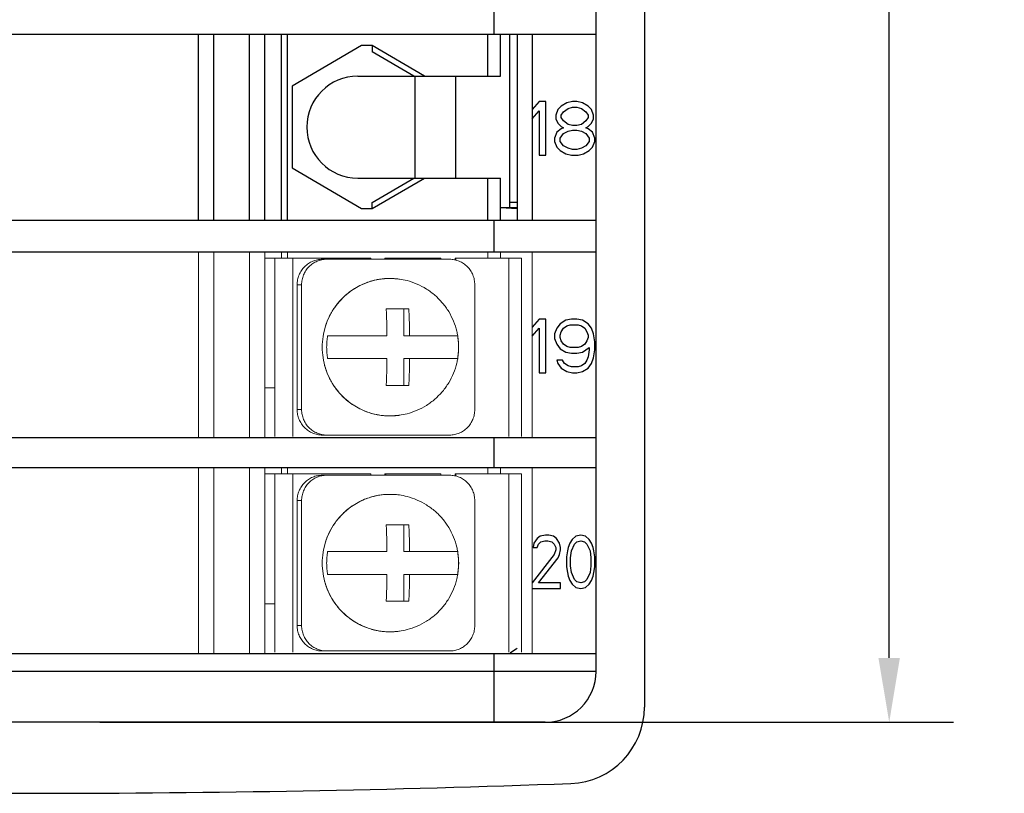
# Model space of a CAD drawing. Header units: inches. Extents: x 513.5 to 524.3, y 504.6 to 513.6.
# Tile 10 of 16: x 522.7 to 524.3, y 504.6 to 505.8. Entities that reach past the tile are written whole.
import ezdxf

# ---------------------------------------------------------------- set-up
doc = ezdxf.new("R2010")
doc.units = ezdxf.units.IN
doc.header["$LTSCALE"] = 8
doc.header["$MEASUREMENT"] = 0
doc.layers.add('02___PRT_ALL_AXES', color=7, linetype='Continuous')
doc.layers.add('Dimensions', color=140, linetype='Continuous')
doc.dimstyles.get("Standard").update_dxf_attribs({"dimtxt": 0.1, "dimasz": 0.1, "dimexe": 0.1, "dimexo": 0.1, "dimgap": 0.05, "dimtad": 0, "dimtih": 1, "dimtoh": 1, "dimzin": 0, "dimdsep": 46, "dimtxsty": 'Standard', "dimcen": 0, "dimclrd": 256, "dimclre": 256, "dimclrt": 256, "dimadec": 0, "dimazin": 0, "dimtfac": 1, "dimtofl": 0, "dimtmove": 0, "dimatfit": 3, "dimfxl": 0, "dimtolj": 1, "dimtzin": 0, "dimarcsym": 0})

# ---------------------------------------------------------------- blocks, each defined once
blk = doc.blocks.new('*D10')
at = {"layer": 'DEFPOINTS', "color": 0}
for p in [(522.7526, 508.3084), (522.7526, 504.7256), (524.0773, 504.7256)]:
    blk.add_point(p, dxfattribs=at)
at = {"layer": 'Dimensions', "lineweight": -2}
for p, q in [((522.8526, 508.3084), (524.1773, 508.3084)), ((524.0773, 508.2084), (524.0773, 506.717)), ((524.0773, 504.8256), (524.0773, 506.317)), ((522.8526, 504.7256), (524.1773, 504.7256))]:
    blk.add_line(p, q, dxfattribs=at)
at = {"layer": 'Dimensions'}
for points in [[(524.0606, 508.2084), (524.0939, 508.2084), (524.0773, 508.3084)], [(524.0606, 504.8256), (524.0939, 504.8256), (524.0773, 504.7256)]]:
    blk.add_solid(points, dxfattribs=at)
at = {"layer": 'Dimensions', "char_height": 0.1, "attachment_point": 5}
for s, insert in [('\\A1;3.58', (524.0773, 506.617)), ('\\A1;[91.0]', (524.0773, 506.417))]:
    blk.add_mtext(s, dxfattribs=dict(at, insert=insert))

msp = doc.modelspace()

# ---------------------------------------------------------------- linework, layer by layer
at = {"color": 7, "linetype": 'Continuous'}
for p, q in [((523.6975, 508.2901), (523.6975, 504.7492)), ((523.6224, 504.8047), (523.6224, 507.0065)), ((523.4642, 505.7936), (523.4642, 505.849)), ((521.8827, 505.7936), (523.6224, 505.7936)), ((523.0056, 505.505), (523.0056, 505.7936)), ((523.0293, 505.505), (523.0293, 505.7936)), ((523.0847, 505.505), (523.0847, 505.7936)), ((523.1084, 505.505), (523.1084, 505.7936)), ((523.1341, 505.505), (523.1341, 505.7936)), ((523.1434, 505.505), (523.1434, 505.7936)), ((523.4545, 505.7284), (523.4545, 505.7936)), ((523.4741, 505.7284), (523.4741, 505.7936)), ((523.488, 505.7936), (523.488, 505.5246)), ((523.4998, 505.7936), (523.4998, 505.505)), ((523.5235, 505.7936), (523.5235, 505.505)), ((523.2586, 505.7758), (523.1507, 505.7126)), ((523.2751, 505.7758), (523.2586, 505.7758)), ((523.356, 505.7284), (523.2751, 505.7758)), ((523.2751, 505.7758), (523.2751, 505.7662)), ((523.3395, 505.7284), (523.2751, 505.7662)), ((523.2527, 505.7284), (523.4741, 505.7284)), ((523.3417, 505.5702), (523.3417, 505.7284)), ((523.4049, 505.5702), (523.4049, 505.7284)), ((523.1507, 505.7126), (523.1507, 505.5861)), ((523.5339, 505.6889), (523.5235, 505.6765)), ((523.5443, 505.6889), (523.5339, 505.6889)), ((523.5443, 505.6058), (523.5443, 505.6889)), ((523.5685, 505.6818), (523.5633, 505.6765)), ((523.5772, 505.6871), (523.5685, 505.6818)), ((523.5858, 505.6889), (523.5772, 505.6871)), ((523.5927, 505.6889), (523.5858, 505.6889)), ((523.6014, 505.6871), (523.5927, 505.6889)), ((523.61, 505.6818), (523.6014, 505.6871)), ((523.6152, 505.6765), (523.61, 505.6818)), ((523.5235, 505.6624), (523.5339, 505.6747)), ((523.5339, 505.6747), (523.5339, 505.6058)), ((523.5633, 505.6765), (523.5599, 505.6677)), ((523.5599, 505.6677), (523.5599, 505.6624)), ((523.5685, 505.6677), (523.572, 505.673)), ((523.5685, 505.6641), (523.5685, 505.6677)), ((523.572, 505.673), (523.5789, 505.6783)), ((523.5789, 505.6783), (523.5858, 505.68)), ((523.5858, 505.68), (523.5927, 505.68)), ((523.5927, 505.68), (523.5996, 505.6783)), ((523.5996, 505.6783), (523.6066, 505.673)), ((523.6066, 505.673), (523.61, 505.6677)), ((523.61, 505.6677), (523.61, 505.6641)), ((523.6187, 505.6677), (523.6152, 505.6765)), ((523.6187, 505.6624), (523.6187, 505.6677)), ((523.5599, 505.6624), (523.5633, 505.6553)), ((523.5633, 505.6553), (523.5685, 505.65)), ((523.572, 505.6588), (523.5685, 505.6641)), ((523.5789, 505.6535), (523.572, 505.6588)), ((523.5858, 505.6518), (523.5789, 505.6535)), ((523.5927, 505.6518), (523.5858, 505.6518)), ((523.5996, 505.6535), (523.5927, 505.6518)), ((523.6066, 505.6588), (523.5996, 505.6535)), ((523.61, 505.6641), (523.6066, 505.6588)), ((523.61, 505.65), (523.6152, 505.6553)), ((523.6152, 505.6553), (523.6187, 505.6624)), ((523.5616, 505.6412), (523.5581, 505.6323)), ((523.5685, 505.6465), (523.5616, 505.6412)), ((523.5668, 505.6323), (523.572, 505.6394)), ((523.5685, 505.65), (523.572, 505.6482)), ((523.572, 505.6482), (523.5685, 505.6465)), ((523.572, 505.6394), (523.5789, 505.6429)), ((523.5789, 505.6429), (523.5858, 505.6447)), ((523.5858, 505.6447), (523.5927, 505.6447)), ((523.5927, 505.6447), (523.5996, 505.6429)), ((523.5996, 505.6429), (523.6066, 505.6394)), ((523.6066, 505.6482), (523.61, 505.65)), ((523.61, 505.6465), (523.6066, 505.6482)), ((523.6066, 505.6394), (523.6118, 505.6323)), ((523.6169, 505.6412), (523.61, 505.6465)), ((523.6204, 505.6323), (523.6169, 505.6412)), ((523.5581, 505.6323), (523.5581, 505.627)), ((523.5581, 505.627), (523.5616, 505.6182)), ((523.5668, 505.627), (523.5668, 505.6323)), ((523.572, 505.62), (523.5668, 505.627)), ((523.5789, 505.6164), (523.572, 505.62)), ((523.6066, 505.62), (523.5996, 505.6164)), ((523.6118, 505.627), (523.6066, 505.62)), ((523.6118, 505.6323), (523.6118, 505.627)), ((523.6169, 505.6182), (523.6204, 505.627)), ((523.6204, 505.627), (523.6204, 505.6323)), ((523.5339, 505.6058), (523.5443, 505.6058)), ((523.5616, 505.6182), (523.5668, 505.6129)), ((523.5668, 505.6129), (523.5754, 505.6076)), ((523.5754, 505.6076), (523.5841, 505.6058)), ((523.5858, 505.6147), (523.5789, 505.6164)), ((523.5841, 505.6058), (523.5945, 505.6058)), ((523.5927, 505.6147), (523.5858, 505.6147)), ((523.5996, 505.6164), (523.5927, 505.6147)), ((523.5945, 505.6058), (523.6031, 505.6076)), ((523.6031, 505.6076), (523.6118, 505.6129)), ((523.6118, 505.6129), (523.6169, 505.6182)), ((523.1507, 505.5861), (523.2586, 505.5228)), ((523.2527, 505.5702), (523.4741, 505.5702)), ((523.2751, 505.5325), (523.3395, 505.5702)), ((523.2751, 505.5228), (523.356, 505.5702)), ((523.4545, 505.505), (523.4545, 505.5702)), ((523.4741, 505.505), (523.4741, 505.5702)), ((523.2751, 505.5228), (523.2751, 505.5325)), ((523.488, 505.5327), (523.4998, 505.5327)), ((523.2586, 505.5228), (523.2751, 505.5228)), ((523.4741, 505.5246), (523.4998, 505.5246)), ((523.4998, 505.5226), (523.4741, 505.524)), ((521.8827, 505.505), (523.6224, 505.505)), ((523.4642, 505.456), (523.4642, 505.505)), ((521.8827, 505.456), (523.6224, 505.456)), ((523.5339, 505.3513), (523.5235, 505.3389)), ((523.5443, 505.3513), (523.5339, 505.3513)), ((523.5443, 505.2682), (523.5443, 505.3513)), ((523.5754, 505.3495), (523.5668, 505.3442)), ((523.5841, 505.3513), (523.5754, 505.3495)), ((523.5927, 505.3513), (523.5841, 505.3513)), ((523.6014, 505.3495), (523.5927, 505.3513)), ((523.61, 505.3442), (523.6014, 505.3495)), ((523.5235, 505.3248), (523.5339, 505.3371)), ((523.5339, 505.3371), (523.5339, 505.2682)), ((523.5616, 505.3371), (523.5581, 505.3283)), ((523.5668, 505.3442), (523.5616, 505.3371)), ((523.5668, 505.3265), (523.5685, 505.3318)), ((523.5685, 505.3318), (523.572, 505.3371)), ((523.572, 505.3371), (523.5772, 505.3407)), ((523.5772, 505.3407), (523.5824, 505.3424)), ((523.5824, 505.3424), (523.5945, 505.3424)), ((523.5945, 505.3424), (523.5996, 505.3407)), ((523.5996, 505.3407), (523.6048, 505.3371)), ((523.6048, 505.3371), (523.6083, 505.3318)), ((523.6083, 505.3318), (523.61, 505.3265)), ((523.6152, 505.3371), (523.61, 505.3442)), ((523.6187, 505.3283), (523.6152, 505.3371)), ((523.5581, 505.3283), (523.5581, 505.3212)), ((523.5581, 505.3212), (523.5616, 505.3124)), ((523.5668, 505.323), (523.5668, 505.3265)), ((523.5685, 505.3177), (523.5668, 505.323)), ((523.572, 505.3124), (523.5685, 505.3177)), ((523.6083, 505.3177), (523.6048, 505.3124)), ((523.61, 505.323), (523.6083, 505.3177)), ((523.61, 505.3265), (523.61, 505.323)), ((523.6204, 505.3159), (523.6187, 505.3283)), ((523.6204, 505.3036), (523.6204, 505.3159)), ((523.5616, 505.3124), (523.5668, 505.3053)), ((523.5668, 505.3053), (523.5754, 505.3)), ((523.5772, 505.3089), (523.572, 505.3124)), ((523.5754, 505.3), (523.5841, 505.2983)), ((523.5824, 505.3071), (523.5772, 505.3089)), ((523.5945, 505.3071), (523.5824, 505.3071)), ((523.5927, 505.2983), (523.6014, 505.3)), ((523.5996, 505.3089), (523.5945, 505.3071)), ((523.6048, 505.3124), (523.5996, 505.3089)), ((523.6014, 505.3), (523.6118, 505.3071)), ((523.6118, 505.3036), (523.61, 505.293)), ((523.6118, 505.3071), (523.6118, 505.3036)), ((523.6187, 505.2912), (523.6204, 505.3036)), ((523.5702, 505.2877), (523.5616, 505.2877)), ((523.5616, 505.2877), (523.5633, 505.2824)), ((523.5737, 505.2824), (523.5702, 505.2877)), ((523.5841, 505.2983), (523.5927, 505.2983)), ((523.6083, 505.2877), (523.6048, 505.2824)), ((523.61, 505.293), (523.6083, 505.2877)), ((523.6152, 505.2824), (523.6187, 505.2912)), ((523.5633, 505.2824), (523.5685, 505.2753)), ((523.5685, 505.2753), (523.5772, 505.27)), ((523.5789, 505.2788), (523.5737, 505.2824)), ((523.5772, 505.27), (523.5858, 505.2682)), ((523.5841, 505.2771), (523.5789, 505.2788)), ((523.5945, 505.2771), (523.5841, 505.2771)), ((523.5927, 505.2682), (523.6014, 505.27)), ((523.5996, 505.2788), (523.5945, 505.2771)), ((523.6048, 505.2824), (523.5996, 505.2788)), ((523.6014, 505.27), (523.61, 505.2753)), ((523.61, 505.2753), (523.6152, 505.2824)), ((523.5339, 505.2682), (523.5443, 505.2682)), ((523.5858, 505.2682), (523.5927, 505.2682)), ((521.8827, 505.1674), (523.6224, 505.1674)), ((523.4642, 505.121), (523.4642, 505.1674)), ((521.8827, 505.121), (523.6224, 505.121)), ((523.5308, 505.0109), (523.526, 505.0038)), ((523.5356, 505.0144), (523.5308, 505.0109)), ((523.5441, 505.0162), (523.5356, 505.0144)), ((523.549, 505.0162), (523.5441, 505.0162)), ((523.5562, 505.0144), (523.549, 505.0162)), ((523.5611, 505.0109), (523.5562, 505.0144)), ((523.5659, 505.0038), (523.5611, 505.0109)), ((523.5853, 505.0091), (523.5817, 505.0038)), ((523.5913, 505.0144), (523.5853, 505.0091)), ((523.5986, 505.0162), (523.5913, 505.0144)), ((523.6059, 505.0144), (523.5986, 505.0162)), ((523.6119, 505.0091), (523.6059, 505.0144)), ((523.6156, 505.0038), (523.6119, 505.0091)), ((523.526, 505.0038), (523.5248, 504.9968)), ((523.5248, 504.9968), (523.5308, 504.9968)), ((523.5308, 504.9968), (523.5332, 505.0021)), ((523.5332, 505.0021), (523.5369, 505.0056)), ((523.5369, 505.0056), (523.5429, 505.0074)), ((523.5429, 505.0074), (523.5478, 505.0074)), ((523.5478, 505.0074), (523.5538, 505.0056)), ((523.5538, 505.0056), (523.5574, 505.0021)), ((523.5574, 505.0021), (523.5599, 504.9968)), ((523.5599, 504.9968), (523.5599, 504.9932)), ((523.5671, 504.9968), (523.5659, 505.0038)), ((523.5671, 504.9932), (523.5671, 504.9968)), ((523.5792, 504.9968), (523.578, 504.9915)), ((523.5817, 505.0038), (523.5792, 504.9968)), ((523.5841, 504.9915), (523.5889, 505.0021)), ((523.5889, 505.0021), (523.5926, 505.0056)), ((523.5926, 505.0056), (523.5986, 505.0074)), ((523.5986, 505.0074), (523.6047, 505.0056)), ((523.6047, 505.0056), (523.6083, 505.0021)), ((523.6083, 505.0021), (523.6131, 504.9915)), ((523.618, 504.9968), (523.6156, 505.0038)), ((523.6192, 504.9915), (523.618, 504.9968)), ((523.5574, 504.9862), (523.5235, 504.942)), ((523.5332, 504.942), (523.5635, 504.9809)), ((523.5599, 504.9932), (523.5574, 504.9862)), ((523.5635, 504.9809), (523.5659, 504.9862)), ((523.5659, 504.9862), (523.5671, 504.9932)), ((523.578, 504.9915), (523.5768, 504.9826)), ((523.5768, 504.9826), (523.5768, 504.9667)), ((523.5829, 504.9809), (523.5841, 504.9915)), ((523.5829, 504.9685), (523.5829, 504.9809)), ((523.6131, 504.9915), (523.6144, 504.9809)), ((523.6144, 504.9809), (523.6144, 504.9685)), ((523.6204, 504.9826), (523.6192, 504.9915)), ((523.6204, 504.9667), (523.6204, 504.9826)), ((523.5768, 504.9667), (523.578, 504.9579)), ((523.5841, 504.9579), (523.5829, 504.9685)), ((523.6144, 504.9685), (523.6131, 504.9579)), ((523.6192, 504.9579), (523.6204, 504.9667)), ((523.578, 504.9579), (523.5792, 504.9526)), ((523.5792, 504.9526), (523.5817, 504.9455)), ((523.5889, 504.9473), (523.5841, 504.9579)), ((523.6131, 504.9579), (523.6083, 504.9473)), ((523.6156, 504.9455), (523.618, 504.9526)), ((523.618, 504.9526), (523.6192, 504.9579)), ((523.5235, 504.9332), (523.5671, 504.9332)), ((523.5671, 504.942), (523.5332, 504.942)), ((523.5671, 504.9332), (523.5671, 504.942)), ((523.5817, 504.9455), (523.5853, 504.9402)), ((523.5853, 504.9402), (523.5913, 504.9349)), ((523.5926, 504.9438), (523.5889, 504.9473)), ((523.5913, 504.9349), (523.5986, 504.9332)), ((523.5986, 504.942), (523.5926, 504.9438)), ((523.6047, 504.9438), (523.5986, 504.942)), ((523.5986, 504.9332), (523.6059, 504.9349)), ((523.6083, 504.9473), (523.6047, 504.9438)), ((523.6059, 504.9349), (523.6119, 504.9402)), ((523.6119, 504.9402), (523.6156, 504.9455)), ((521.8827, 504.8323), (523.6224, 504.8323)), ((523.4642, 504.7256), (523.4642, 504.8323)), ((523.6224, 504.8047), (521.8827, 504.8047)), ((523.5433, 504.7256), (521.9618, 504.7256))]:
    msp.add_line(p, q, dxfattribs=at)
at = {"color": 7, "linetype": 'Continuous', "lineweight": 0}
for p, q in [((523.0056, 505.1674), (523.0056, 505.456)), ((523.0293, 505.1674), (523.0293, 505.456)), ((523.0847, 505.1674), (523.0847, 505.456)), ((523.1084, 505.1674), (523.1084, 505.456)), ((523.1341, 505.4461), (523.1341, 505.456)), ((523.1434, 505.4461), (523.1434, 505.456)), ((523.4545, 505.4461), (523.4545, 505.456)), ((523.4741, 505.4461), (523.4741, 505.456)), ((523.5235, 505.456), (523.5235, 505.1674)), ((523.1242, 505.4461), (523.1084, 505.4461)), ((523.1242, 505.4461), (523.1242, 505.1694)), ((523.1242, 505.4461), (523.2728, 505.4461)), ((523.1521, 505.4461), (523.1521, 505.1694)), ((523.3953, 505.4442), (523.1976, 505.4442)), ((523.2947, 505.4461), (523.3818, 505.4461)), ((523.4038, 505.4461), (523.5065, 505.4461)), ((523.4869, 505.4461), (523.4869, 505.1694)), ((523.5065, 505.4461), (523.5065, 505.1694)), ((523.3026, 505.4145), (523.3172, 505.4134)), ((523.3026, 505.4145), (523.3172, 505.4134)), ((523.3172, 505.4134), (523.3172, 505.4134)), ((523.3172, 505.4134), (523.3172, 505.4134)), ((523.1587, 505.4046), (523.1587, 505.2109)), ((523.1655, 505.4046), (523.1587, 505.4046)), ((523.1655, 505.2109), (523.1655, 505.4046)), ((523.4342, 505.2109), (523.4342, 505.4046)), ((523.2968, 505.3671), (523.3319, 505.3671)), ((523.3243, 505.3671), (523.3243, 505.3256)), ((523.2059, 505.3256), (523.298, 505.3256)), ((523.3243, 505.3256), (523.4075, 505.3256)), ((523.298, 505.29), (523.2059, 505.29)), ((523.3243, 505.29), (523.3243, 505.2485)), ((523.3243, 505.29), (523.3243, 505.2485)), ((523.3243, 505.29), (523.4075, 505.29)), ((523.1084, 505.2445), (523.1242, 505.2445)), ((523.3319, 505.2485), (523.2968, 505.2485)), ((523.3319, 505.2485), (523.2968, 505.2485)), ((523.1587, 505.2109), (523.1655, 505.2109)), ((523.3172, 505.2021), (523.3026, 505.2011)), ((523.3172, 505.2021), (523.3172, 505.2021)), ((523.1976, 505.1714), (523.3953, 505.1714)), ((523.0056, 504.8323), (523.0056, 505.121)), ((523.0293, 504.8323), (523.0293, 505.121)), ((523.0847, 504.8323), (523.0847, 505.121)), ((523.1084, 504.8323), (523.1084, 505.121)), ((523.1341, 505.1111), (523.1341, 505.121)), ((523.1434, 505.1111), (523.1434, 505.121)), ((523.4545, 505.1111), (523.4545, 505.121)), ((523.4741, 505.1111), (523.4741, 505.121)), ((523.5235, 505.121), (523.5235, 504.8323)), ((523.1242, 505.1111), (523.1084, 505.1111)), ((523.1242, 505.1111), (523.1242, 504.8343)), ((523.1242, 505.1111), (523.2728, 505.1111)), ((523.1521, 505.1111), (523.1521, 504.8343)), ((523.3953, 505.1091), (523.1976, 505.1091)), ((523.2947, 505.1111), (523.3818, 505.1111)), ((523.4038, 505.1111), (523.5065, 505.1111)), ((523.4869, 505.1111), (523.4869, 504.8343)), ((523.5065, 505.1111), (523.5065, 504.8343)), ((523.3026, 505.0794), (523.3172, 505.0784)), ((523.3026, 505.0794), (523.3172, 505.0784)), ((523.3172, 505.0784), (523.3172, 505.0784)), ((523.3172, 505.0784), (523.3172, 505.0784)), ((523.1587, 505.0696), (523.1587, 504.8758)), ((523.1655, 505.0696), (523.1587, 505.0696)), ((523.1655, 504.8758), (523.1655, 505.0696)), ((523.4342, 504.8758), (523.4342, 505.0696)), ((523.2968, 505.032), (523.3319, 505.032)), ((523.3243, 505.032), (523.3243, 504.9905)), ((523.2059, 504.9905), (523.298, 504.9905)), ((523.3243, 504.9905), (523.4075, 504.9905)), ((523.298, 504.9549), (523.2059, 504.9549)), ((523.3243, 504.9549), (523.4075, 504.9549)), ((523.3243, 504.9549), (523.3243, 504.9134)), ((523.3243, 504.9549), (523.3243, 504.9134)), ((523.1084, 504.9094), (523.1242, 504.9094)), ((523.3319, 504.9134), (523.2968, 504.9134)), ((523.1587, 504.8758), (523.1655, 504.8758)), ((523.3172, 504.867), (523.3026, 504.866)), ((523.3172, 504.867), (523.3172, 504.867)), ((523.1976, 504.8363), (523.3953, 504.8363))]:
    msp.add_line(p, q, dxfattribs=at)
at = {"color": 7, "linetype": 'Continuous'}
for centre, radius, start, end in [((523.2527, 505.6493), 0.0791, 90, 270), ((523.5433, 504.8047), 0.0791, 270, 0), ((523.5789, 504.7492), 0.1186, 272.107, 0), ((522.7526, 527.2095), 22.594, 267.89299, 272.10701)]:
    msp.add_arc(centre, radius, start, end, dxfattribs=at)
at = {"color": 7, "linetype": 'Continuous', "lineweight": 0}
for points, start_tangent, end_tangent in [([(523.1587, 505.4046), (523.1594, 505.4123), (523.1616, 505.4198), (523.1652, 505.4266), (523.1701, 505.4326), (523.176, 505.4375), (523.1827, 505.4412), (523.19, 505.4434), (523.1976, 505.4442)], (0, 1), (1, 0)), ([(523.2045, 505.4442), (523.1969, 505.4434), (523.1896, 505.4412), (523.1829, 505.4375), (523.1769, 505.4326), (523.1721, 505.4266), (523.1685, 505.4198), (523.1663, 505.4123), (523.1655, 505.4046)], (-1, 0), (0, -1)), ([(523.2728, 505.4461), (523.2729, 505.4441)], (0, -1), (0.165681, -0.986179)), ([(523.2946, 505.4441), (523.2947, 505.4461)], (0.165681, 0.986179), (0, 1)), ([(523.296, 505.4441), (523.2961, 505.4461)], (0.165681, 0.986179), (0, 1)), ([(523.3818, 505.4461), (523.3819, 505.4441)], (0, -1), (0.165681, -0.986179)), ([(523.4342, 505.4046), (523.4335, 505.4123), (523.4312, 505.4198), (523.4277, 505.4266), (523.4228, 505.4326), (523.4169, 505.4375), (523.4102, 505.4412), (523.4028, 505.4434), (523.3953, 505.4442)], (0, 1), (-1, 0)), ([(523.4034, 505.4432), (523.4038, 505.4461)], (0.241152, 0.970487), (0, 1)), ([(523.4047, 505.4428), (523.4051, 505.4461)], (0.274024, 0.961723), (0, 1)), ([(523.3026, 505.4145), (523.296, 505.4142), (523.2888, 505.4135), (523.2811, 505.4122), (523.2726, 505.41), (523.2633, 505.4067), (523.2534, 505.402), (523.2428, 505.3955), (523.232, 505.3868), (523.2217, 505.3758), (523.2125, 505.3627), (523.2053, 505.3479), (523.2003, 505.3322), (523.1979, 505.316), (523.1979, 505.2997), (523.2003, 505.2835), (523.2052, 505.2677), (523.2125, 505.253), (523.2216, 505.2398), (523.2319, 505.2288), (523.2428, 505.2201), (523.2533, 505.2135), (523.2633, 505.2088), (523.2725, 505.2055), (523.281, 505.2033), (523.2888, 505.202), (523.296, 505.2013), (523.3026, 505.2011)], (-1, -0.000509), (1, -0.00051)), ([(523.3026, 505.4145), (523.296, 505.4142), (523.2888, 505.4135), (523.2811, 505.4122), (523.2726, 505.41), (523.2633, 505.4067), (523.2534, 505.402), (523.2428, 505.3955), (523.232, 505.3868), (523.2217, 505.3758), (523.2125, 505.3627), (523.2053, 505.3479), (523.2003, 505.3322), (523.1979, 505.316), (523.1979, 505.2997), (523.2003, 505.2835), (523.2052, 505.2677), (523.2125, 505.253), (523.2216, 505.2398), (523.2319, 505.2288), (523.2428, 505.2201), (523.2533, 505.2135), (523.2633, 505.2088), (523.2725, 505.2055), (523.281, 505.2033), (523.2888, 505.202), (523.296, 505.2013), (523.3026, 505.2011)], (-1, -0.000509), (1, -0.00051)), ([(523.3026, 505.2011), (523.2862, 505.2024), (523.2701, 505.2063), (523.2549, 505.2127), (523.2408, 505.2214), (523.2283, 505.2323), (523.2176, 505.245), (523.2089, 505.2593), (523.2026, 505.2748), (523.1988, 505.2911), (523.1975, 505.3078), (523.1988, 505.3245), (523.2026, 505.3408), (523.2089, 505.3562), (523.2176, 505.3705), (523.2283, 505.3832), (523.2408, 505.3941), (523.2549, 505.4028), (523.2701, 505.4092), (523.2862, 505.4132), (523.3026, 505.4145)], (-1, 0), (1, 0)), ([(523.3026, 505.2011), (523.2862, 505.2024), (523.2701, 505.2063), (523.2549, 505.2127), (523.2408, 505.2214), (523.2283, 505.2323), (523.2176, 505.245), (523.2089, 505.2593), (523.2026, 505.2748), (523.1988, 505.2911), (523.1975, 505.3078), (523.1988, 505.3245), (523.2026, 505.3408), (523.2089, 505.3562), (523.2176, 505.3705), (523.2283, 505.3832), (523.2408, 505.3941), (523.2549, 505.4028), (523.2701, 505.4092), (523.2862, 505.4132), (523.3026, 505.4145)], (-1, 0), (1, 0)), ([(523.3172, 505.4134), (523.3164, 505.4135), (523.3093, 505.4142), (523.3026, 505.4145)], (-0.990106, 0.140322), (-1, 0)), ([(523.3026, 505.4145), (523.3026, 505.4145)], (-1, 0), (-1, -0.000509)), ([(523.3172, 505.4134), (523.3164, 505.4135), (523.3093, 505.4142), (523.3026, 505.4145)], (-0.990106, 0.140322), (-1, 0)), ([(523.3026, 505.4145), (523.3026, 505.4145)], (-1, 0), (-1, -0.000509)), ([(523.298, 505.3256), (523.2979, 505.3292), (523.2979, 505.3329), (523.2978, 505.3365), (523.2978, 505.3401), (523.2977, 505.3436), (523.2976, 505.3472), (523.2975, 505.3507), (523.2974, 505.3543), (523.2973, 505.3582), (523.2971, 505.3624), (523.2968, 505.3671)], (-0.009344, 0.999956), (-0.05421, 0.99853)), ([(523.3319, 505.3671), (523.3321, 505.3623), (523.3323, 505.3581), (523.3325, 505.3542), (523.3326, 505.3505), (523.3327, 505.347), (523.3328, 505.3434), (523.3328, 505.3399), (523.3329, 505.3364), (523.3329, 505.3328), (523.333, 505.3292), (523.333, 505.3256)], (0.05421, -0.99853), (0.009344, -0.999956)), ([(523.2059, 505.29), (523.2048, 505.2985), (523.2044, 505.3078), (523.2048, 505.317), (523.2059, 505.3256)], (-0.168743, 0.98566), (0.168743, 0.98566)), ([(523.4075, 505.3256), (523.4086, 505.3171), (523.409, 505.3079), (523.4086, 505.2986), (523.4075, 505.29)], (0.168743, -0.98566), (-0.168743, -0.98566)), ([(523.2968, 505.2485), (523.2971, 505.2532), (523.2973, 505.2575), (523.2974, 505.2614), (523.2975, 505.265), (523.2976, 505.2686), (523.2977, 505.2721), (523.2978, 505.2756), (523.2978, 505.2791), (523.2979, 505.2827), (523.2979, 505.2863), (523.298, 505.29)], (0.05421, 0.99853), (0.009344, 0.999956)), ([(523.2968, 505.2485), (523.2971, 505.2532), (523.2973, 505.2575), (523.2974, 505.2614), (523.2975, 505.265), (523.2976, 505.2686), (523.2977, 505.2721), (523.2978, 505.2756), (523.2978, 505.2791), (523.2979, 505.2827), (523.2979, 505.2863), (523.298, 505.29)], (0.05421, 0.99853), (0.009344, 0.999956)), ([(523.333, 505.29), (523.333, 505.2863), (523.3329, 505.2827), (523.3329, 505.2791), (523.3328, 505.2755), (523.3327, 505.2719), (523.3327, 505.2683), (523.3326, 505.2648), (523.3324, 505.2612), (523.3323, 505.2573), (523.3321, 505.2531), (523.3319, 505.2485)], (-0.009344, -0.999956), (-0.05421, -0.99853)), ([(523.333, 505.29), (523.333, 505.2863), (523.3329, 505.2827), (523.3329, 505.2791), (523.3328, 505.2755), (523.3327, 505.2719), (523.3327, 505.2683), (523.3326, 505.2648), (523.3324, 505.2612), (523.3323, 505.2573), (523.3321, 505.2531), (523.3319, 505.2485)], (-0.009344, -0.999956), (-0.05421, -0.99853)), ([(523.1976, 505.1714), (523.19, 505.1721), (523.1827, 505.1744), (523.176, 505.178), (523.1701, 505.1829), (523.1652, 505.189), (523.1616, 505.1958), (523.1594, 505.2032), (523.1587, 505.2109)], (-1, 0), (0, 1)), ([(523.1655, 505.2109), (523.1663, 505.2032), (523.1685, 505.1958), (523.1721, 505.189), (523.1769, 505.1829), (523.1829, 505.178), (523.1896, 505.1744), (523.1969, 505.1721), (523.2045, 505.1714)], (0, -1), (1, 0)), ([(523.3953, 505.1714), (523.4028, 505.1721), (523.4102, 505.1744), (523.4169, 505.178), (523.4228, 505.1829), (523.4277, 505.189), (523.4312, 505.1958), (523.4335, 505.2032), (523.4342, 505.2109)], (1, 0), (0, 1)), ([(523.3026, 505.2011), (523.3093, 505.2013), (523.3164, 505.202), (523.3172, 505.2021)], (1, 0), (0.990106, 0.140322)), ([(523.3026, 505.2011), (523.3026, 505.2011)], (1, -0.000509), (1, 0)), ([(523.1587, 505.0696), (523.1594, 505.0772), (523.1616, 505.0847), (523.1652, 505.0915), (523.1701, 505.0975), (523.176, 505.1025), (523.1827, 505.1061), (523.19, 505.1083), (523.1976, 505.1091)], (0, 1), (1, 0)), ([(523.2045, 505.1091), (523.1969, 505.1083), (523.1896, 505.1061), (523.1829, 505.1025), (523.1769, 505.0975), (523.1721, 505.0915), (523.1685, 505.0847), (523.1663, 505.0772), (523.1655, 505.0696)], (-1, 0), (0, -1)), ([(523.2728, 505.1111), (523.2729, 505.1091)], (0, -1), (0.165681, -0.986179)), ([(523.2946, 505.1091), (523.2947, 505.1111)], (0.165681, 0.986179), (0, 1)), ([(523.296, 505.1091), (523.2961, 505.1111)], (0.165681, 0.986179), (0, 1)), ([(523.3818, 505.1111), (523.3819, 505.1091)], (0, -1), (0.165681, -0.986179)), ([(523.4342, 505.0696), (523.4335, 505.0772), (523.4312, 505.0847), (523.4277, 505.0915), (523.4228, 505.0975), (523.4169, 505.1025), (523.4102, 505.1061), (523.4028, 505.1083), (523.3953, 505.1091)], (0, 1), (-1, 0)), ([(523.4034, 505.1082), (523.4038, 505.1111)], (0.241152, 0.970487), (0, 1)), ([(523.4047, 505.1078), (523.4051, 505.1111)], (0.274024, 0.961723), (0, 1)), ([(523.3026, 505.0794), (523.296, 505.0792), (523.2888, 505.0785), (523.2811, 505.0771), (523.2726, 505.0749), (523.2633, 505.0717), (523.2534, 505.0669), (523.2428, 505.0604), (523.232, 505.0517), (523.2217, 505.0407), (523.2125, 505.0276), (523.2053, 505.0129), (523.2003, 504.9971), (523.1979, 504.9809), (523.1979, 504.9646), (523.2003, 504.9484), (523.2052, 504.9327), (523.2125, 504.9179), (523.2216, 504.9048), (523.2319, 504.8937), (523.2428, 504.885), (523.2533, 504.8785), (523.2633, 504.8738), (523.2725, 504.8705), (523.281, 504.8683), (523.2888, 504.8669), (523.296, 504.8662), (523.3026, 504.866)], (-1, -0.000509), (1, -0.00051)), ([(523.3026, 505.0794), (523.296, 505.0792), (523.2888, 505.0785), (523.2811, 505.0771), (523.2726, 505.0749), (523.2633, 505.0717), (523.2534, 505.0669), (523.2428, 505.0604), (523.232, 505.0517), (523.2217, 505.0407), (523.2125, 505.0276), (523.2053, 505.0129), (523.2003, 504.9971), (523.1979, 504.9809), (523.1979, 504.9646), (523.2003, 504.9484), (523.2052, 504.9327), (523.2125, 504.9179), (523.2216, 504.9048), (523.2319, 504.8937), (523.2428, 504.885), (523.2533, 504.8785), (523.2633, 504.8738), (523.2725, 504.8705), (523.281, 504.8683), (523.2888, 504.8669), (523.296, 504.8662), (523.3026, 504.866)], (-1, -0.000509), (1, -0.00051)), ([(523.3026, 504.866), (523.2862, 504.8673), (523.2701, 504.8712), (523.2549, 504.8776), (523.2408, 504.8864), (523.2283, 504.8972), (523.2176, 504.91), (523.2089, 504.9242), (523.2026, 504.9397), (523.1988, 504.956), (523.1975, 504.9727), (523.1988, 504.9894), (523.2026, 505.0057), (523.2089, 505.0212), (523.2176, 505.0354), (523.2283, 505.0482), (523.2408, 505.059), (523.2549, 505.0678), (523.2701, 505.0742), (523.2862, 505.0781), (523.3026, 505.0794)], (-1, 0), (1, 0)), ([(523.3026, 504.866), (523.2862, 504.8673), (523.2701, 504.8712), (523.2549, 504.8776), (523.2408, 504.8864), (523.2283, 504.8972), (523.2176, 504.91), (523.2089, 504.9242), (523.2026, 504.9397), (523.1988, 504.956), (523.1975, 504.9727), (523.1988, 504.9894), (523.2026, 505.0057), (523.2089, 505.0212), (523.2176, 505.0354), (523.2283, 505.0482), (523.2408, 505.059), (523.2549, 505.0678), (523.2701, 505.0742), (523.2862, 505.0781), (523.3026, 505.0794)], (-1, 0), (1, 0)), ([(523.3026, 505.0794), (523.3026, 505.0794)], (-1, 0), (-1, -0.000509)), ([(523.3172, 505.0784), (523.3164, 505.0785), (523.3093, 505.0792), (523.3026, 505.0794)], (-0.990106, 0.140322), (-1, 0)), ([(523.3026, 505.0794), (523.3026, 505.0794)], (-1, 0), (-1, -0.000509)), ([(523.3172, 505.0784), (523.3164, 505.0785), (523.3093, 505.0792), (523.3026, 505.0794)], (-0.990106, 0.140322), (-1, 0)), ([(523.298, 504.9905), (523.2979, 504.9942), (523.2979, 504.9978), (523.2978, 505.0014), (523.2978, 505.005), (523.2977, 505.0086), (523.2976, 505.0121), (523.2975, 505.0157), (523.2974, 505.0193), (523.2973, 505.0231), (523.2971, 505.0273), (523.2968, 505.032)], (-0.009344, 0.999956), (-0.05421, 0.99853)), ([(523.3319, 505.032), (523.3321, 505.0273), (523.3323, 505.023), (523.3325, 505.0191), (523.3326, 505.0154), (523.3327, 505.0119), (523.3328, 505.0084), (523.3328, 505.0048), (523.3329, 505.0013), (523.3329, 504.9978), (523.333, 504.9942), (523.333, 504.9905)], (0.05421, -0.99853), (0.009344, -0.999956)), ([(523.2059, 504.9549), (523.2048, 504.9634), (523.2044, 504.9727), (523.2048, 504.982), (523.2059, 504.9905)], (-0.168743, 0.98566), (0.168743, 0.98566)), ([(523.4075, 504.9905), (523.4086, 504.9821), (523.409, 504.9728), (523.4086, 504.9635), (523.4075, 504.9549)], (0.168743, -0.98566), (-0.168743, -0.98566)), ([(523.2968, 504.9134), (523.2971, 504.9181), (523.2973, 504.9224), (523.2974, 504.9263), (523.2975, 504.93), (523.2976, 504.9335), (523.2977, 504.937), (523.2978, 504.9405), (523.2978, 504.9441), (523.2979, 504.9476), (523.2979, 504.9512), (523.298, 504.9549)], (0.05421, 0.99853), (0.009344, 0.999956)), ([(523.2968, 504.9134), (523.2971, 504.9181), (523.2973, 504.9224), (523.2974, 504.9263), (523.2975, 504.93), (523.2976, 504.9335), (523.2977, 504.937), (523.2978, 504.9405), (523.2978, 504.9441), (523.2979, 504.9476), (523.2979, 504.9512), (523.298, 504.9549)], (0.05421, 0.99853), (0.009344, 0.999956)), ([(523.333, 504.9549), (523.333, 504.9512), (523.3329, 504.9476), (523.3329, 504.944), (523.3328, 504.9404), (523.3327, 504.9368), (523.3327, 504.9332), (523.3326, 504.9297), (523.3324, 504.9261), (523.3323, 504.9223), (523.3321, 504.9181), (523.3319, 504.9134)], (-0.009344, -0.999956), (-0.05421, -0.99853)), ([(523.333, 504.9549), (523.333, 504.9512), (523.3329, 504.9476), (523.3329, 504.944), (523.3328, 504.9404), (523.3327, 504.9368), (523.3327, 504.9332), (523.3326, 504.9297), (523.3324, 504.9261), (523.3323, 504.9223), (523.3321, 504.9181), (523.3319, 504.9134)], (-0.009344, -0.999956), (-0.05421, -0.99853)), ([(523.1976, 504.8363), (523.19, 504.837), (523.1827, 504.8393), (523.176, 504.8429), (523.1701, 504.8479), (523.1652, 504.8539), (523.1616, 504.8607), (523.1594, 504.8681), (523.1587, 504.8758)], (-1, 0), (0, 1)), ([(523.1655, 504.8758), (523.1663, 504.8681), (523.1685, 504.8607), (523.1721, 504.8539), (523.1769, 504.8479), (523.1829, 504.8429), (523.1896, 504.8393), (523.1969, 504.837), (523.2045, 504.8363)], (0, -1), (1, 0)), ([(523.3953, 504.8363), (523.4028, 504.837), (523.4102, 504.8393), (523.4169, 504.8429), (523.4228, 504.8479), (523.4277, 504.8539), (523.4312, 504.8607), (523.4335, 504.8681), (523.4342, 504.8758)], (1, 0), (0, 1)), ([(523.3026, 504.866), (523.3093, 504.8662), (523.3164, 504.8669), (523.3172, 504.867)], (1, 0), (0.990106, 0.140322)), ([(523.3026, 504.866), (523.3026, 504.866)], (1, -0.000509), (1, 0))]:
    msp.add_spline(points, degree=3, dxfattribs=dict(at, start_tangent=start_tangent, end_tangent=end_tangent))
at = {"color": 7, "linetype": 'Continuous'}
for points, start_tangent, end_tangent in [([(523.4999, 504.8406), (523.4982, 504.8392)], (-0.765306, -0.643667), (-0.782329, -0.622866)), ([(523.4982, 504.8392), (523.4891, 504.8329)], (-0.782329, -0.622866), (-0.858551, -0.512727))]:
    msp.add_spline(points, degree=3, dxfattribs=dict(at, start_tangent=start_tangent, end_tangent=end_tangent))
at = {"layer": '02___PRT_ALL_AXES', "color": 7, "linetype": 'Continuous', "lineweight": 0}
for points, start_tangent, end_tangent in [([(523.4077, 505.3256), (523.4063, 505.3324), (523.4013, 505.3481), (523.3938, 505.3629), (523.3842, 505.3763), (523.3726, 505.3881), (523.3594, 505.398), (523.3447, 505.4057), (523.3291, 505.4111), (523.3172, 505.4134)], (-0.16717, 0.985928), (-0.990093, 0.140415)), ([(523.4077, 505.3256), (523.4063, 505.3324), (523.4013, 505.3481), (523.3938, 505.3629), (523.3842, 505.3763), (523.3726, 505.3881), (523.3594, 505.398), (523.3447, 505.4057), (523.3291, 505.4111), (523.3172, 505.4134)], (-0.16717, 0.985928), (-0.990093, 0.140415)), ([(523.4077, 505.2899), (523.4089, 505.2995), (523.4089, 505.316), (523.4077, 505.3256)], (0.16717, 0.985928), (-0.16717, 0.985928)), ([(523.3172, 505.2021), (523.3291, 505.2045), (523.3447, 505.2098), (523.3594, 505.2175), (523.3726, 505.2274), (523.3842, 505.2392), (523.3938, 505.2526), (523.4013, 505.2674), (523.4063, 505.2832), (523.4077, 505.2899)], (0.990093, 0.140415), (0.16717, 0.985928)), ([(523.3172, 505.2021), (523.3291, 505.2045), (523.3447, 505.2098), (523.3594, 505.2175), (523.3726, 505.2274), (523.3842, 505.2392), (523.3938, 505.2526), (523.4013, 505.2674), (523.4063, 505.2832), (523.4077, 505.2899)], (0.990093, 0.140415), (0.16717, 0.985928)), ([(523.4077, 504.9905), (523.4063, 504.9973), (523.4013, 505.013), (523.3938, 505.0278), (523.3842, 505.0413), (523.3726, 505.0531), (523.3594, 505.0629), (523.3447, 505.0706), (523.3291, 505.076), (523.3172, 505.0784)], (-0.16717, 0.985928), (-0.990093, 0.140415)), ([(523.4077, 504.9905), (523.4063, 504.9973), (523.4013, 505.013), (523.3938, 505.0278), (523.3842, 505.0413), (523.3726, 505.0531), (523.3594, 505.0629), (523.3447, 505.0706), (523.3291, 505.076), (523.3172, 505.0784)], (-0.16717, 0.985928), (-0.990093, 0.140415)), ([(523.4077, 504.9549), (523.4089, 504.9644), (523.4089, 504.981), (523.4077, 504.9905)], (0.16717, 0.985928), (-0.16717, 0.985928)), ([(523.3172, 504.867), (523.3291, 504.8694), (523.3447, 504.8748), (523.3594, 504.8825), (523.3726, 504.8923), (523.3842, 504.9041), (523.3938, 504.9176), (523.4013, 504.9323), (523.4063, 504.9481), (523.4077, 504.9549)], (0.990093, 0.140415), (0.16717, 0.985928)), ([(523.3172, 504.867), (523.3291, 504.8694), (523.3447, 504.8748), (523.3594, 504.8825), (523.3726, 504.8923), (523.3842, 504.9041), (523.3938, 504.9176), (523.4013, 504.9323), (523.4063, 504.9481), (523.4077, 504.9549)], (0.990093, 0.140415), (0.16717, 0.985928))]:
    msp.add_spline(points, degree=3, dxfattribs=dict(at, start_tangent=start_tangent, end_tangent=end_tangent))

# ---------------------------------------------------------------- dimensions: what is measured, and where the dimension line sits
at = {"layer": 'Dimensions'}
dim = msp.add_linear_dim(base=(524.0773, 504.7256), p1=(522.7526, 508.3084), p2=(522.7526, 504.7256), angle=90, dimstyle='Standard', override={"dimpost": '\\X'}, dxfattribs=at)
dim.commit()
dim.dimension.update_dxf_attribs({"geometry": '*D10', "text_midpoint": (524.0773, 506.517)})

doc.saveas('drawing.dxf')
